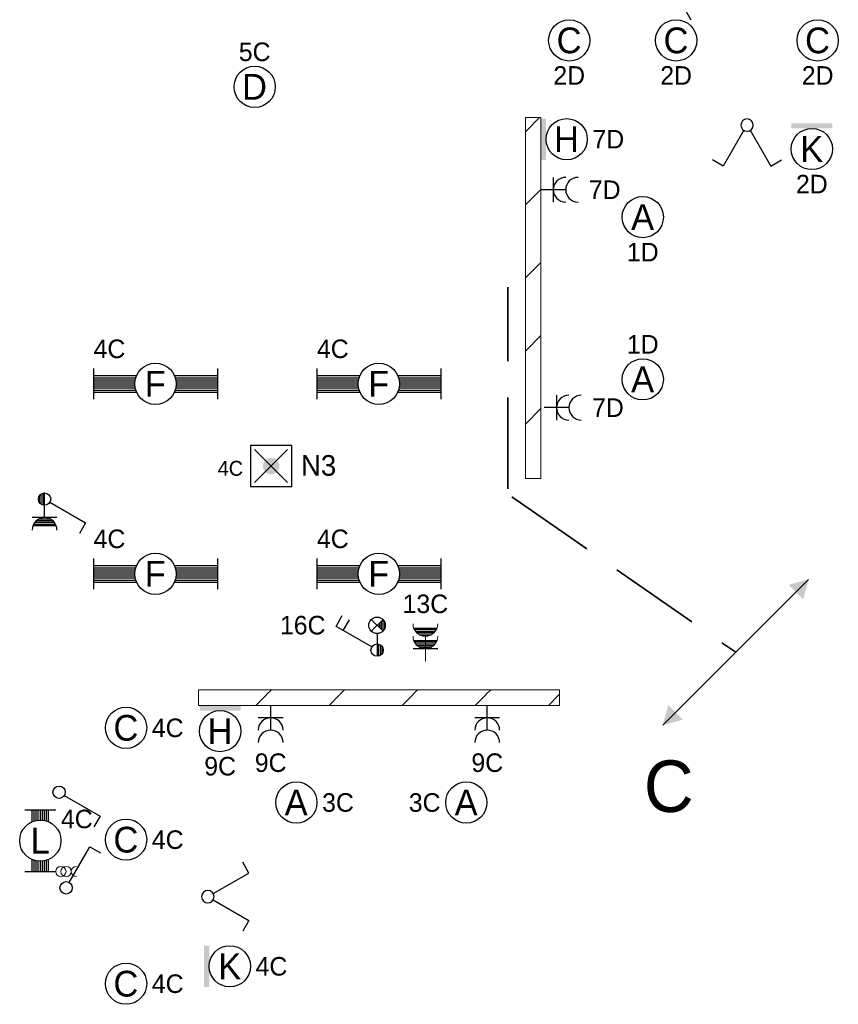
# Model space of a CAD drawing. Header units: millimetres. Extents: x 2866 to 82825, y 5804 to 55791.
# Tile 16 of 28: x 11264 to 19201, y 35945 to 45496. Entities that reach past the tile are written whole.
import ezdxf
from ezdxf.enums import TextEntityAlignment as Align

# ---------------------------------------------------------------- set-up
doc = ezdxf.new("R2010")
doc.units = ezdxf.units.MM
doc.linetypes.add('DGN Style 3', pattern=[1239.87276, 885.6234, -354.24936])
for name, color, linetype, lineweight in [('Level 14', 1, 'Continuous', 0), ('Level 16', 1, 'Continuous', 0), ('Level 18', 1, 'Continuous', 0), ('Level 19', 1, 'Continuous', 0), ('Level 20', 1, 'Continuous', 0), ('Level 54', 1, 'Continuous', 0)]:
    doc.layers.add(name, color=color, linetype=linetype, lineweight=lineweight)
doc.styles.add('Style-ENGINEERING', font='ENGINEERING.shx')
doc.styles.add('Style-WORKING', font='WORKING.shx')

# ---------------------------------------------------------------- blocks, each defined once
blk = doc.blocks.new('EA8')
at = {"layer": 'Level 18', "color": 3, "linetype": 'Continuous', "lineweight": 25}
blk.add_circle((2.5, 0), 2, dxfattribs=at)
blk.add_solid([(0.5, -2), (0.5, 2), (0, -2), (0, 2)], dxfattribs=at)
at = {"layer": 'Level 18', "color": 1, "linetype": 'Continuous', "lineweight": 18, "style": 'Style-WORKING'}
blk.add_attdef('EA8_880', text='', height=1.8, dxfattribs=at).set_placement((2.8, 2.5), align=Align.CENTER)
at = {"layer": 'Level 18', "color": 2, "linetype": 'Continuous', "lineweight": 18, "style": 'Style-WORKING'}
blk.add_attdef('EA8_879', text='', height=2.5, dxfattribs=at).set_placement((2.483, 0), align=Align.MIDDLE_CENTER)
at = {"layer": 'Level 18', "color": 1, "linetype": 'Continuous', "lineweight": 18, "style": 'Style-WORKING'}
blk.add_attdef('EA8_882', text='', height=1.8, dxfattribs=at).set_placement((5, 0), align=Align.MIDDLE_LEFT)
blk.add_attdef('EA8_881', text='', height=1.8, dxfattribs=at).set_placement((2.8, -2.5), align=Align.TOP_CENTER)
blk = doc.blocks.new('EA9')
at = {"layer": 'Level 18', "color": 3, "linetype": 'Continuous', "lineweight": 25}
blk.add_circle((0, -2.5), 2, dxfattribs=at)
blk.add_solid([(-2, -0.5), (2, -0.5), (-2, 0), (2, 0)], dxfattribs=at)
at = {"layer": 'Level 18', "color": 1, "linetype": 'Continuous', "lineweight": 18, "style": 'Style-WORKING'}
blk.add_attdef('EA9_894', text='', height=1.8, dxfattribs=at).set_placement((-1.9, -2.5), align=Align.MIDDLE_RIGHT)
at = {"layer": 'Level 18', "color": 2, "linetype": 'Continuous', "lineweight": 18, "style": 'Style-WORKING'}
blk.add_attdef('EA9_893', text='', height=2.5, dxfattribs=at).set_placement((-0.017, -2.5), align=Align.MIDDLE_CENTER)
at = {"layer": 'Level 18', "color": 1, "linetype": 'Continuous', "lineweight": 18, "style": 'Style-WORKING'}
blk.add_attdef('EA9_895', text='', height=1.8, dxfattribs=at).set_placement((2.5, -2.5), align=Align.MIDDLE_LEFT)
blk.add_attdef('EA9_896', text='', height=1.8, dxfattribs=at).set_placement((0, -5), align=Align.TOP_CENTER)
blk = doc.blocks.new('EA1')
at = {"layer": 'Level 18', "color": 3, "linetype": 'Continuous', "lineweight": 25}
for p, q in [((-6, 1.5), (-6, -1.5)), ((6, 1.5), (6, -1.5)), ((-6, 0.8), (-1.82, 0.8)), ((-6, 0.6), (-1.9, 0.6)), ((-6, 0.4), (-1.95, 0.4)), ((-6, 0.2), (-2, 0.2)), ((-6, 0), (-2, 0)), ((1.82, 0.8), (6, 0.8)), ((1.9, 0.6), (6, 0.6)), ((1.95, 0.4), (6, 0.4)), ((2, 0.2), (6, 0.2)), ((2, 0), (6, 0)), ((-6, -0.2), (-2, -0.2)), ((-6, -0.4), (-1.95, -0.4)), ((-6, -0.6), (-1.9, -0.6)), ((-6, -0.8), (-1.82, -0.8)), ((1.82, -0.8), (6, -0.8)), ((1.9, -0.6), (6, -0.6)), ((1.95, -0.4), (6, -0.4)), ((2, -0.2), (6, -0.2))]:
    blk.add_line(p, q, dxfattribs=at)
blk.add_circle((0, 0), 2, dxfattribs=at)
at = {"layer": 'Level 18', "color": 1, "linetype": 'Continuous', "lineweight": 0, "style": 'Style-WORKING'}
blk.add_attdef('EA1_1945', (-6, 2.5), '', height=1.8, dxfattribs=at)
blk.add_attdef('EA1_1944', text='', height=1.8, dxfattribs=at).set_placement((6.6, 2.5), align=Align.RIGHT)
at = {"layer": 'Level 18', "color": 2, "linetype": 'Continuous', "lineweight": 18, "style": 'Style-WORKING'}
blk.add_attdef('EA1_1943', text='', height=2.5, dxfattribs=at).set_placement((-0.017, 0), align=Align.MIDDLE_CENTER)
at = {"layer": 'Level 18', "color": 1, "linetype": 'Continuous', "lineweight": 0, "style": 'Style-WORKING'}
blk.add_attdef('EA1_1946', text='', height=1.8, dxfattribs=at).set_placement((-6, -2.5), align=Align.TOP_LEFT)
blk.add_attdef('EA1_1947', text='', height=1.8, dxfattribs=at).set_placement((6, -2.5), align=Align.TOP_RIGHT)
blk = doc.blocks.new('EC6')
at = {"layer": 'Level 18', "color": 3, "linetype": 'Continuous', "lineweight": 25}
blk.add_circle((0, 0), 2, dxfattribs=at)
at = {"layer": 'Level 18', "color": 1, "linetype": 'Continuous', "lineweight": 18, "style": 'Style-WORKING'}
blk.add_attdef('EC6_900', text='', height=1.8, dxfattribs=at).set_placement((0.3, 2.5), align=Align.CENTER)
at = {"layer": 'Level 18', "color": 2, "linetype": 'Continuous', "lineweight": 18, "style": 'Style-WORKING'}
blk.add_attdef('EC6_899', text='', height=2.5, dxfattribs=at).set_placement((-0.017, 0), align=Align.MIDDLE_CENTER)
at = {"layer": 'Level 18', "color": 1, "linetype": 'Continuous', "lineweight": 18, "style": 'Style-WORKING'}
blk.add_attdef('EC6_901', text='', height=1.8, dxfattribs=at).set_placement((-1.9, 0), align=Align.MIDDLE_RIGHT)
blk.add_attdef('EC6_903', text='', height=1.8, dxfattribs=at).set_placement((2.5, 0), align=Align.MIDDLE_LEFT)
blk.add_attdef('EC6_902', text='', height=1.8, dxfattribs=at).set_placement((0.3, -2.5), align=Align.TOP_CENTER)
blk = doc.blocks.new('EH0')
at = {"layer": 'Level 19', "color": 3, "linetype": 'Continuous', "lineweight": 25}
for p, q in [((0.3, 0.5), (2.3, 3.98)), ((2.3, 3.98), (3.34, 3.38))]:
    blk.add_line(p, q, dxfattribs=at)
blk.add_circle((-0.005, 0), 0.6, dxfattribs=at)
at = {"layer": 'Level 19', "color": 1, "linetype": 'Continuous', "lineweight": 0, "style": 'Style-WORKING'}
blk.add_attdef('EH0_6285', text='', height=1.8, rotation=90, dxfattribs=at).set_placement((2.42, 5), align=Align.MIDDLE_LEFT)
blk.add_attdef('EH0_6284', text='', height=1.8, rotation=270, dxfattribs=at).set_placement((2.42, 4.4), align=Align.MIDDLE_RIGHT)
blk.add_attdef('EH0_6286', text='', height=1.8, rotation=180, dxfattribs=at).set_placement((2.12, 4.5), align=Align.TOP_CENTER)
blk.add_attdef('EH0_6283', text='', height=1.8, dxfattribs=at).set_placement((2.72, 4.5), align=Align.CENTER)
blk = doc.blocks.new('*U19')
at = {"layer": 'Level 18', "color": 3, "linetype": 'Continuous', "lineweight": 0, "extrusion": (0, 0, -1)}
for centre in [(-0.01, 0), (-1.01, 0)]:
    blk.add_circle(centre, 1, dxfattribs=at)
at = {"layer": 'Level 18', "color": 3, "linetype": 'Continuous', "lineweight": 0}
blk.add_arc((-1.99, 0), 1, 270.0063, 89.9937, dxfattribs=at)
blk = doc.blocks.new('EA3')
at = {"layer": 'Level 18', "color": 3, "linetype": 'Continuous', "lineweight": 25}
for p, q in [((-1.5, 3), (1.5, 3)), ((-0.8, 1.82), (-0.8, 3)), ((-0.6, 1.9), (-0.6, 3)), ((-0.4, 1.94), (-0.4, 3)), ((-0.2, 2), (-0.2, 3)), ((0, 2), (0, 3)), ((0.2, 2), (0.2, 3)), ((0.4, 1.94), (0.4, 3)), ((0.6, 1.9), (0.6, 3)), ((0.8, 1.82), (0.8, 3)), ((-0.8, -3), (-0.8, -1.82)), ((-0.6, -3), (-0.6, -1.9)), ((0.6, -3), (0.6, -1.9)), ((0.8, -3), (0.8, -1.82)), ((-0.4, -3), (-0.4, -1.96)), ((-0.2, -3), (-0.2, -2)), ((0, -3), (0, -2)), ((0.2, -3), (0.2, -2)), ((0.4, -3), (0.4, -1.96)), ((-1.5, -3), (1.5, -3))]:
    blk.add_line(p, q, dxfattribs=at)
blk.add_circle((0, -0.005), 2, dxfattribs=at)
at = {"layer": 'Level 18', "color": 1, "linetype": 'Continuous', "lineweight": 0, "style": 'Style-WORKING'}
blk.add_attdef('EA3_6380', text='', height=1.8, dxfattribs=at).set_placement((-2, 3), align=Align.TOP_RIGHT)
blk.add_attdef('EA3_6379', text='', height=1.8, dxfattribs=at).set_placement((2, 3), align=Align.TOP_LEFT)
at = {"layer": 'Level 18', "color": 2, "linetype": 'Continuous', "lineweight": 18, "style": 'Style-WORKING'}
blk.add_attdef('EA3_6376', text='', height=2.5, dxfattribs=at).set_placement((-0.021, -0.01), align=Align.MIDDLE_CENTER)
at = {"layer": 'Level 18', "color": 1, "linetype": 'Continuous', "lineweight": 0, "style": 'Style-WORKING'}
blk.add_attdef('EA3_6377', text='', height=1.8, dxfattribs=at).set_placement((-1.4, -3), align=Align.RIGHT)
blk.add_attdef('EA3_6378', (2, -3), '', height=1.8, dxfattribs=at)
blk = doc.blocks.new('EL6_2')
at = {"layer": 'Level 16', "color": 3, "linetype": 'Continuous', "lineweight": 25}
for p, q in [((1.2, 1.2), (1.2, -1.2)), ((2.4, 0), (0, 0))]:
    blk.add_line(p, q, dxfattribs=at)
for centre in [(2.405, 0), (3.605, 0)]:
    blk.add_arc(centre, 1.2, 90, 270, dxfattribs=at)
at = {"layer": 'Level 16', "color": 2, "linetype": 'Continuous', "lineweight": 18, "style": 'Style-WORKING'}
blk.add_attdef('EL6_2_6266', text='', height=1.8, rotation=90, dxfattribs=at).set_placement((4.66, 0), align=Align.TOP_CENTER)
blk.add_attdef('EL6_2_6265', text='', height=1.8, rotation=270, dxfattribs=at).set_placement((4.66, -0.3), align=Align.CENTER)
blk.add_attdef('EL6_2_6268', text='', height=1.8, rotation=180, dxfattribs=at).set_placement((4.06, 0), align=Align.MIDDLE_RIGHT)
blk.add_attdef('EL6_2_6267', text='', height=1.8, dxfattribs=at).set_placement((4.66, 0), align=Align.MIDDLE_LEFT)
blk = doc.blocks.new('EH6_1')
at = {"layer": 'Level 19', "color": 3, "linetype": 'Continuous', "lineweight": 25}
for p, q in [((-2.3, 3.98), (-3.36, 3.38)), ((-0.3, 0.5), (-2.3, 3.98)), ((0.3, 0.5), (2.3, 3.98)), ((2.3, 3.98), (3.34, 3.38))]:
    blk.add_line(p, q, dxfattribs=at)
at = {"layer": 'Level 19', "color": 3, "linetype": 'Continuous', "lineweight": 25, "extrusion": (0, 0, -1)}
blk.add_circle((0.005, 0), 0.6, dxfattribs=at)
at = {"layer": 'Level 19', "color": 1, "linetype": 'Continuous', "lineweight": 0, "style": 'Style-WORKING'}
for tag, p in [('EH6_1_6392', (-2.42, 4.4)), ('EH6_1_6388', (2.42, 4.4))]:
    blk.add_attdef(tag, text='', height=1.8, rotation=270, dxfattribs=at).set_placement(p, align=Align.MIDDLE_RIGHT)
for tag, p in [('EH6_1_6393', (-2.42, 5)), ('EH6_1_6389', (2.42, 5))]:
    blk.add_attdef(tag, text='', height=1.8, rotation=90, dxfattribs=at).set_placement(p, align=Align.MIDDLE_LEFT)
for tag, p in [('EH6_1_6394', (-2.72, 4.5)), ('EH6_1_6390', (2.12, 4.5))]:
    blk.add_attdef(tag, text='', height=1.8, rotation=180, dxfattribs=at).set_placement(p, align=Align.TOP_CENTER)
for tag, p in [('EH6_1_6391', (-2.12, 4.5)), ('EH6_1_6387', (2.72, 4.5))]:
    blk.add_attdef(tag, text='', height=1.8, dxfattribs=at).set_placement(p, align=Align.CENTER)
blk = doc.blocks.new('EH6')
at = {"layer": 'Level 19', "color": 3, "linetype": 'Continuous', "lineweight": 25}
for p, q in [((-2.3, 3.98), (-3.34, 3.38)), ((-0.3, 0.5), (-2.3, 3.98)), ((0.3, 0.5), (2.3, 3.98)), ((2.3, 3.98), (3.36, 3.38))]:
    blk.add_line(p, q, dxfattribs=at)
blk.add_circle((0.005, 0), 0.6, dxfattribs=at)
at = {"layer": 'Level 19', "color": 1, "linetype": 'Continuous', "lineweight": 0, "style": 'Style-WORKING'}
for tag, p in [('EH6_6299', (-2.42, 5)), ('EH6_6295', (2.42, 5))]:
    blk.add_attdef(tag, text='', height=1.8, rotation=90, dxfattribs=at).set_placement(p, align=Align.MIDDLE_LEFT)
for tag, p in [('EH6_6298', (-2.42, 4.4)), ('EH6_6294', (2.42, 4.4))]:
    blk.add_attdef(tag, text='', height=1.8, rotation=270, dxfattribs=at).set_placement(p, align=Align.MIDDLE_RIGHT)
for tag, p in [('EH6_6300', (-2.72, 4.5)), ('EH6_6296', (2.12, 4.5))]:
    blk.add_attdef(tag, text='', height=1.8, rotation=180, dxfattribs=at).set_placement(p, align=Align.TOP_CENTER)
for tag, p in [('EH6_6297', (-2.12, 4.5)), ('EH6_6293', (2.72, 4.5))]:
    blk.add_attdef(tag, text='', height=1.8, dxfattribs=at).set_placement(p, align=Align.CENTER)
blk = doc.blocks.new('EK6')
at = {"layer": 'Level 19', "color": 3, "linetype": 'Continuous', "lineweight": 25}
for p, q in [((0.3, 0.5), (2.3, 3.98)), ((2.3, 3.98), (3.35, 3.38)), ((1.8, 1.2), (1.8, -1.2)), ((2.45, 1.05), (2.45, -1.05)), ((2.6, 1.12), (2.6, -1.12)), ((0.6, 0), (-0.6, 0)), ((1.8, 0), (0.6, 0)), ((1.95, 0.6), (1.95, -0.6)), ((2.12, 0.82), (2.12, -0.82)), ((2.28, 0.95), (2.28, -0.95)), ((0.58, -0.15), (-0.58, -0.15)), ((0.5, -0.32), (-0.5, -0.32)), ((0.35, -0.48), (-0.35, -0.48))]:
    blk.add_line(p, q, dxfattribs=at)
blk.add_circle((0, 0), 0.6, dxfattribs=at)
blk.add_arc((3, 0), 1.2, 90, 270, dxfattribs=at)
at = {"layer": 'Level 19', "color": 1, "linetype": 'Continuous', "lineweight": 0, "style": 'Style-WORKING'}
blk.add_attdef('EK6_8753', text='', height=1.8, rotation=270, dxfattribs=at).set_placement((2.42, 4.4), align=Align.MIDDLE_RIGHT)
blk.add_attdef('EK6_8754', text='', height=1.8, rotation=90, dxfattribs=at).set_placement((2.42, 5), align=Align.MIDDLE_LEFT)
blk.add_attdef('EK6_8755', text='', height=1.8, rotation=180, dxfattribs=at).set_placement((2.12, 4.5), align=Align.TOP_CENTER)
blk.add_attdef('EK6_8752', text='', height=1.8, dxfattribs=at).set_placement((2.72, 4.5), align=Align.CENTER)
at = {"layer": 'Level 19', "color": 2, "linetype": 'Continuous', "lineweight": 0, "style": 'Style-WORKING'}
blk.add_attdef('EK6_8769', text='', height=1.8, rotation=90, dxfattribs=at).set_placement((4.05, 0.3), align=Align.TOP_CENTER)
blk.add_attdef('EK6_8768', text='', height=1.8, rotation=270, dxfattribs=at).set_placement((4.05, -0.3), align=Align.CENTER)
blk.add_attdef('EK6_8771', text='', height=1.8, rotation=180, dxfattribs=at).set_placement((3.45, 0), align=Align.MIDDLE_RIGHT)
blk.add_attdef('EK6_8770', text='', height=1.8, dxfattribs=at).set_placement((4.05, 0), align=Align.MIDDLE_LEFT)
blk = doc.blocks.new('EM1')
at = {"layer": 'Level 16', "color": 3, "linetype": 'Continuous', "lineweight": 25}
for p, q in [((1.2, 1.2), (1.2, -1.2)), ((1.85, 1.05), (1.85, -1.05)), ((2, 1.12), (2, -1.12)), ((3.05, 1.05), (3.05, -1.05)), ((3.2, 1.12), (3.2, -1.12)), ((1.35, 0.6), (1.35, -0.6)), ((1.52, 0.82), (1.52, -0.82)), ((1.68, 0.95), (1.68, -0.95)), ((2.55, 0.6), (2.55, -0.6)), ((2.72, 0.82), (2.72, -0.82)), ((2.88, 0.95), (2.88, -0.95))]:
    blk.add_line(p, q, dxfattribs=at)
at = {"layer": 'Level 16', "color": 3, "linetype": 'Continuous', "lineweight": 0}
blk.add_line((2.4, 0), (0, 0), dxfattribs=at)
for centre in [(2.4, 0), (3.6, 0)]:
    blk.add_arc(centre, 1.2, 90, 270, dxfattribs=at)
at = {"layer": 'Level 16', "color": 2, "linetype": 'Continuous', "lineweight": 0, "style": 'Style-WORKING'}
blk.add_attdef('EM1_8688', text='', height=1.8, rotation=270, dxfattribs=at).set_placement((4.65, -0.3), align=Align.CENTER)
blk.add_attdef('EM1_8689', text='', height=1.8, rotation=90, dxfattribs=at).set_placement((4.65, 0), align=Align.TOP_CENTER)
blk.add_attdef('EM1_8691', text='', height=1.8, rotation=180, dxfattribs=at).set_placement((4.05, 0), align=Align.MIDDLE_RIGHT)
blk.add_attdef('EM1_8690', text='', height=1.8, dxfattribs=at).set_placement((4.65, 0), align=Align.MIDDLE_LEFT)
blk = doc.blocks.new('ED9_1')
at = {"layer": 'Level 20', "linetype": 'Continuous', "lineweight": 35}
h = blk.add_hatch(color=4, dxfattribs=at)
edge = h.paths.add_edge_path()
edge.add_arc((-0.002, 0), 0.8, 0, 360)
at = {"layer": 'Level 20', "color": 3, "linetype": 'Continuous', "lineweight": 25}
for p, q in [((2, 2), (-2, 2)), ((-2, 2), (-2, -2)), ((2, -2), (2, 2)), ((-2, -2), (2, -2))]:
    blk.add_line(p, q, dxfattribs=at)
at = {"layer": 'Level 20', "color": 4, "linetype": 'Continuous', "lineweight": 35}
for p, q in [((-1.6, 1.6), (1.6, -1.6)), ((-1.6, -1.6), (1.6, 1.6))]:
    blk.add_line(p, q, dxfattribs=at)
at = {"layer": 'Level 20', "color": 2, "linetype": 'Continuous', "lineweight": 25, "style": 'Style-WORKING'}
blk.add_attdef('ED9_1_13027', text='', height=2, dxfattribs=at).set_placement((0.34, 2.71), align=Align.CENTER)
at = {"layer": 'Level 20', "color": 1, "linetype": 'Continuous', "lineweight": 18, "style": 'Style-WORKING'}
blk.add_attdef('ED9_1_13024', text='', height=1.44, dxfattribs=at).set_placement((0.01, 2.39), align=Align.CENTER)
at = {"layer": 'Level 20', "color": 2, "linetype": 'Continuous', "lineweight": 25, "style": 'Style-WORKING'}
blk.add_attdef('ED9_1_13025', text='', height=2, dxfattribs=at).set_placement((-2.05, -0.94), align=Align.RIGHT)
blk.add_attdef('ED9_1_13026', (2.89, -0.94), '', height=2, dxfattribs=at)
at = {"layer": 'Level 20', "color": 1, "linetype": 'Continuous', "lineweight": 18, "style": 'Style-WORKING'}
blk.add_attdef('ED9_1_13020', text='', height=1.44, dxfattribs=at).set_placement((-2.24, -0.94), align=Align.RIGHT)
blk.add_attdef('ED9_1_13021', (2.89, -0.94), '', height=1.44, dxfattribs=at)
at = {"layer": 'Level 20', "color": 2, "linetype": 'Continuous', "lineweight": 25, "style": 'Style-WORKING'}
blk.add_attdef('ED9_1_13028', text='', height=2, dxfattribs=at).set_placement((0.007, -2.37), align=Align.TOP_CENTER)
at = {"layer": 'Level 20', "color": 1, "linetype": 'Continuous', "lineweight": 18, "style": 'Style-WORKING'}
blk.add_attdef('ED9_1_13022', text='', height=1.44, dxfattribs=at).set_placement((0.24, -2.54), align=Align.TOP_CENTER)
blk = doc.blocks.new('EI5')
at = {"layer": 'Level 16', "color": 3, "linetype": 'Continuous', "lineweight": 25}
for p, q in [((0.3, 0.5), (2.3, 3.98)), ((2.3, 3.98), (3.35, 3.38)), ((1.9, 3.28), (2.95, 2.68)), ((0.6, 0), (-0.6, 0)), ((1.6, 0), (0.6, 0)), ((1.82, -0.58), (2.98, 0.58)), ((1.82, 0.58), (2.98, -0.58)), ((0.58, -0.15), (-0.58, -0.15)), ((0.5, -0.32), (-0.5, -0.32)), ((0.35, -0.48), (-0.35, -0.48)), ((2.95, -0.55), (1.85, -0.55)), ((2.8, -0.4), (2, -0.4)), ((2.75, -0.72), (2.05, -0.72)), ((2.65, -0.25), (2.15, -0.25)), ((2.48, -0.08), (2.32, -0.08))]:
    blk.add_line(p, q, dxfattribs=at)
for centre, radius in [((0, 0), 0.6), ((2.4, 0), 0.8)]:
    blk.add_circle(centre, radius, dxfattribs=at)
at = {"layer": 'Level 16', "color": 1, "linetype": 'Continuous', "lineweight": 0, "style": 'Style-WORKING'}
blk.add_attdef('EI5_13427', text='', height=1.8, rotation=90, dxfattribs=at).set_placement((2.42, 5), align=Align.MIDDLE_LEFT)
blk.add_attdef('EI5_13426', text='', height=1.8, rotation=270, dxfattribs=at).set_placement((2.42, 4.4), align=Align.MIDDLE_RIGHT)
blk.add_attdef('EI5_13428', text='', height=1.8, rotation=180, dxfattribs=at).set_placement((2.12, 4.5), align=Align.TOP_CENTER)
blk.add_attdef('EI5_13425', text='', height=1.8, dxfattribs=at).set_placement((2.72, 4.5), align=Align.CENTER)
blk = doc.blocks.new('EAE5')
at = {"layer": 'Level 54', "color": 4, "linetype": 'DGN Style 3', "lineweight": 35}
blk.add_line((0, 0), (10, 0), dxfattribs=at)
at = {"layer": 'Level 54', "color": 4, "linetype": 'DGN Style 3', "lineweight": 35, "extrusion": (0, 0, -1)}
blk.add_solid([(-10, 0), (-8.25, -1), (-8.25, 1)], dxfattribs=at)

msp = doc.modelspace()

# ---------------------------------------------------------------- hatches: boundary and pattern name
at = {"layer": 'Level 14', "linetype": 'Continuous', "lineweight": 18}
h = msp.add_hatch(dxfattribs=at)
h.set_pattern_fill('EZ7', color=2, style=0, pattern_type=2)
h.set_pattern_definition([(45, (16242.9, 43775.1), (-709, 6e-14), [1001.26, -1.41])])
h.paths.add_polyline_path([(16167.7, 44546.7), (16167.7, 41046.7), (16317.7, 41046.7), (16317.7, 44546.7)])
h = msp.add_hatch(dxfattribs=at)
h.set_pattern_fill('EZ7', color=2, style=0, pattern_type=2)
h.set_pattern_definition([(45, (15075.73, 38239.1), (-709, 6e-14), [1001.26, -1.41])])
h.paths.add_polyline_path([(16497.7, 38994.7), (12997.7, 38994.7), (12997.7, 38844.7), (16497.7, 38844.7)])

# ---------------------------------------------------------------- linework, layer by layer
at = {"layer": 'Level 14', "color": 3, "linetype": 'CONTINUOUS', "lineweight": 0}
for p, q in [((16167.7, 44546.7), (16242.7, 44546.7)), ((16167.7, 44546.7), (16167.7, 41046.7)), ((16317.7, 44546.7), (16242.7, 44546.7)), ((16317.7, 44546.7), (16317.7, 41046.7)), ((16167.7, 41046.7), (16242.7, 41046.7)), ((16317.7, 41046.7), (16242.7, 41046.7)), ((16497.7, 38994.7), (12997.7, 38994.7)), ((12997.7, 38994.7), (12997.7, 38919.7)), ((16497.7, 38994.7), (16497.7, 38919.7)), ((12997.7, 38844.7), (12997.7, 38919.7)), ((16497.7, 38844.7), (16497.7, 38919.7)), ((16497.7, 38844.7), (12997.7, 38844.7))]:
    msp.add_line(p, q, dxfattribs=at)
at = {"layer": 'Level 54', "color": 4, "linetype": 'DGN Style 3', "lineweight": 35}
for p, q in [((15997.7, 40944.7), (15997.7, 42900.9)), ((16037.5, 40868.8), (18206.3, 39359.8))]:
    msp.add_line(p, q, dxfattribs=at)

# ---------------------------------------------------------------- block references
at = {"layer": 'Level 16', "color": 3, "linetype": 'Continuous', "lineweight": 25}
ref = msp.add_blockref('EL6_2', (16317.7, 43846.7), dxfattribs=dict(at, xscale=100, yscale=100, zscale=100))
ref.add_attrib('EL6_2_6267', '7D', dxfattribs={"color": 2, "linetype": 'Continuous', "lineweight": 18, "height": 180, "style": 'Style-WORKING'}).set_placement((16782.7, 43846.7), align=Align.MIDDLE_LEFT)
ref = msp.add_blockref('EL6_2', (16348.9, 41732.7), dxfattribs=dict(at, xscale=100, yscale=100, zscale=100))
ref.add_attrib('EL6_2_6267', '7D', dxfattribs={"color": 2, "linetype": 'Continuous', "lineweight": 18, "height": 180, "style": 'Style-WORKING'}).set_placement((16813.8, 41732.7), align=Align.MIDDLE_LEFT)
at = {"layer": 'Level 16', "color": 3, "linetype": 'Continuous', "lineweight": 0}
ref = msp.add_blockref('EM1', (15197.7, 39274.7), dxfattribs=dict(at, xscale=100, yscale=100, zscale=100, rotation=90))
ref.add_attrib('EM1_8688', '13C', dxfattribs={"color": 2, "linetype": 'Continuous', "lineweight": 0, "height": 180, "style": 'Style-WORKING'}).set_placement((15197.7, 39739.7), align=Align.CENTER)
at = {"layer": 'Level 16', "color": 3, "linetype": 'Continuous', "lineweight": 25}
ref = msp.add_blockref('EI5', (14729.3, 39380.9), dxfattribs=dict(at, xscale=100, yscale=100, zscale=100, rotation=90))
ref.add_attrib('EI5_13426', '16C', dxfattribs={"color": 1, "linetype": 'Continuous', "lineweight": 0, "height": 180, "style": 'Style-WORKING'}).set_placement((14229.2, 39622.9), align=Align.MIDDLE_RIGHT)
at = {"layer": 'Level 16', "color": 3, "linetype": 'Continuous', "lineweight": 25, "xscale": 100, "yscale": 100, "zscale": 100, "rotation": 270}
for p in [(13697.7, 38844.7), (15797.7, 38844.7)]:
    msp.add_blockref('EL6_2', p, dxfattribs=at).add_auto_attribs({'EL6_2_6266': '9C'})
at = {"layer": 'Level 18', "color": 3, "linetype": 'Continuous', "lineweight": 25}
ref = msp.add_blockref('EC6', (16592.3, 45295.4), dxfattribs=dict(at, xscale=100, yscale=100, zscale=100))
ref.add_attrib('EC6_899', 'C', dxfattribs={"color": 2, "linetype": 'Continuous', "lineweight": 18, "height": 250, "style": 'Style-WORKING'}).set_placement((16590.7, 45295.4), align=Align.MIDDLE_CENTER)
ref.add_attrib('EC6_902', '2D', dxfattribs={"color": 1, "linetype": 'Continuous', "lineweight": 18, "height": 180, "style": 'Style-WORKING'}).set_placement((16592.3, 45045.4), align=Align.TOP_CENTER)
ref = msp.add_blockref('EC6', (17629, 45295.4), dxfattribs=dict(at, xscale=100, yscale=100, zscale=100))
ref.add_attrib('EC6_899', 'C', dxfattribs={"color": 2, "linetype": 'Continuous', "lineweight": 18, "height": 250, "style": 'Style-WORKING'}).set_placement((17627.4, 45295.4), align=Align.MIDDLE_CENTER)
ref.add_attrib('EC6_902', '2D', dxfattribs={"color": 1, "linetype": 'Continuous', "lineweight": 18, "height": 180, "style": 'Style-WORKING'}).set_placement((17629, 45045.4), align=Align.TOP_CENTER)
ref = msp.add_blockref('EC6', (19001.3, 45295.4), dxfattribs=dict(at, xscale=100, yscale=100, zscale=100))
ref.add_attrib('EC6_899', 'C', dxfattribs={"color": 2, "linetype": 'Continuous', "lineweight": 18, "height": 250, "style": 'Style-WORKING'}).set_placement((18999.6, 45295.4), align=Align.MIDDLE_CENTER)
ref.add_attrib('EC6_902', '2D', dxfattribs={"color": 1, "linetype": 'Continuous', "lineweight": 18, "height": 180, "style": 'Style-WORKING'}).set_placement((19001.3, 45045.4), align=Align.TOP_CENTER)
ref = msp.add_blockref('EC6', (13542.7, 44844.9), dxfattribs=dict(at, xscale=100, yscale=100, zscale=100))
ref.add_attrib('EC6_899', 'D', dxfattribs={"color": 2, "linetype": 'Continuous', "lineweight": 18, "height": 250, "style": 'Style-WORKING'}).set_placement((13541, 44844.9), align=Align.MIDDLE_CENTER)
ref.add_attrib('EC6_900', '5C', dxfattribs={"color": 1, "linetype": 'Continuous', "lineweight": 18, "height": 180, "style": 'Style-WORKING'}).set_placement((13542.7, 45094.9), align=Align.CENTER)
at = {"layer": 'Level 18', "color": 3, "linetype": 'Continuous', "lineweight": 25, "xscale": 100, "yscale": 100, "zscale": 100}
for name, p, values in [('EA8', (16317.7, 44336.7), {'EA8_879': 'H', 'EA8_882': '7D'}), ('EA9', (18944.9, 44491.4), {'EA9_893': 'K', 'EA9_896': '2D'}), ('EC6', (12295.5, 38626.6), {'EC6_899': 'C', 'EC6_903': '4C'}), ('EA9', (13207.7, 38844.7), {'EA9_893': 'H', 'EA9_896': '9C'}), ('EC6', (13946.6, 37902.2), {'EC6_899': 'A', 'EC6_903': '3C'}), ('EC6', (12295.5, 37541.9), {'EC6_899': 'C', 'EC6_903': '4C'}), ('EA8', (13051.5, 36313.1), {'EA8_879': 'K', 'EA8_882': '4C'}), ('EC6', (12295.5, 36144.6), {'EC6_899': 'C', 'EC6_903': '4C'})]:
    msp.add_blockref(name, p, dxfattribs=at).add_auto_attribs(values)
at = {"layer": 'Level 18', "color": 3, "linetype": 'Continuous', "lineweight": 25}
ref = msp.add_blockref('EC6', (17305.6, 43581.2), dxfattribs=dict(at, xscale=100, yscale=100, zscale=100))
ref.add_attrib('EC6_899', 'A', dxfattribs={"color": 2, "linetype": 'Continuous', "lineweight": 18, "height": 250, "style": 'Style-WORKING'}).set_placement((17304, 43581.2), align=Align.MIDDLE_CENTER)
ref.add_attrib('EC6_902', '1D', dxfattribs={"color": 1, "linetype": 'Continuous', "lineweight": 18, "height": 180, "style": 'Style-WORKING'}).set_placement((17305.6, 43331.2), align=Align.TOP_CENTER)
ref = msp.add_blockref('EC6', (17305.6, 42007.1), dxfattribs=dict(at, xscale=100, yscale=100, zscale=100))
ref.add_attrib('EC6_899', 'A', dxfattribs={"color": 2, "linetype": 'Continuous', "lineweight": 18, "height": 250, "style": 'Style-WORKING'}).set_placement((17304, 42007.1), align=Align.MIDDLE_CENTER)
ref.add_attrib('EC6_900', '1D', dxfattribs={"color": 1, "linetype": 'Continuous', "lineweight": 18, "height": 180, "style": 'Style-WORKING'}).set_placement((17305.6, 42257.1), align=Align.CENTER)
ref = msp.add_blockref('EA1', (12580.8, 41963.5), dxfattribs=dict(at, xscale=100, yscale=100, zscale=100))
ref.add_attrib('EA1_1943', 'F', dxfattribs={"color": 2, "linetype": 'Continuous', "lineweight": 18, "height": 250, "style": 'Style-WORKING'}).set_placement((12579.1, 41963.5), align=Align.MIDDLE_CENTER)
ref.add_attrib('EA1_1945', '4C', (11980.8, 42213.5), dxfattribs={"color": 1, "linetype": 'Continuous', "lineweight": 0, "height": 180, "style": 'Style-WORKING'})
ref = msp.add_blockref('EA1', (14746.4, 41963.5), dxfattribs=dict(at, xscale=100, yscale=100, zscale=100))
ref.add_attrib('EA1_1943', 'F', dxfattribs={"color": 2, "linetype": 'Continuous', "lineweight": 18, "height": 250, "style": 'Style-WORKING'}).set_placement((14744.7, 41963.5), align=Align.MIDDLE_CENTER)
ref.add_attrib('EA1_1945', '4C', (14146.4, 42213.5), dxfattribs={"color": 1, "linetype": 'Continuous', "lineweight": 0, "height": 180, "style": 'Style-WORKING'})
ref = msp.add_blockref('EA1', (12580.8, 40120.3), dxfattribs=dict(at, xscale=100, yscale=100, zscale=100))
ref.add_attrib('EA1_1943', 'F', dxfattribs={"color": 2, "linetype": 'Continuous', "lineweight": 18, "height": 250, "style": 'Style-WORKING'}).set_placement((12579.1, 40120.3), align=Align.MIDDLE_CENTER)
ref.add_attrib('EA1_1945', '4C', (11980.8, 40370.3), dxfattribs={"color": 1, "linetype": 'Continuous', "lineweight": 0, "height": 180, "style": 'Style-WORKING'})
ref = msp.add_blockref('EA1', (14746.4, 40120.3), dxfattribs=dict(at, xscale=100, yscale=100, zscale=100))
ref.add_attrib('EA1_1943', 'F', dxfattribs={"color": 2, "linetype": 'Continuous', "lineweight": 18, "height": 250, "style": 'Style-WORKING'}).set_placement((14744.7, 40120.3), align=Align.MIDDLE_CENTER)
ref.add_attrib('EA1_1945', '4C', (14146.4, 40370.3), dxfattribs={"color": 1, "linetype": 'Continuous', "lineweight": 0, "height": 180, "style": 'Style-WORKING'})
ref = msp.add_blockref('EC6', (15594.6, 37902.2), dxfattribs=dict(at, xscale=100, yscale=100, zscale=100))
ref.add_attrib('EC6_899', 'A', dxfattribs={"color": 2, "linetype": 'Continuous', "lineweight": 18, "height": 250, "style": 'Style-WORKING'}).set_placement((15592.9, 37902.2), align=Align.MIDDLE_CENTER)
ref.add_attrib('EC6_901', '3C', dxfattribs={"color": 1, "linetype": 'Continuous', "lineweight": 18, "height": 180, "style": 'Style-WORKING'}).set_placement((15344.6, 37902.2), align=Align.MIDDLE_RIGHT)
ref = msp.add_blockref('EA3', (11464.4, 37532.6), dxfattribs=dict(at, xscale=100, yscale=100, zscale=100))
ref.add_attrib('EA3_6376', 'L', dxfattribs={"color": 2, "linetype": 'Continuous', "lineweight": 18, "height": 250, "style": 'Style-WORKING'}).set_placement((11462.2, 37531.6), align=Align.MIDDLE_CENTER)
ref.add_attrib('EA3_6379', '4C', dxfattribs={"color": 1, "linetype": 'Continuous', "lineweight": 0, "height": 180, "style": 'Style-WORKING'}).set_placement((11664.4, 37832.6), align=Align.TOP_LEFT)
at = {"layer": 'Level 18', "color": 3, "linetype": 'Continuous', "lineweight": 0, "xscale": 50, "yscale": 50, "zscale": 50, "rotation": 180}
msp.add_blockref('*U19', (11714.4, 37232.6), dxfattribs=at)
at = {"layer": 'Level 19', "color": 3, "linetype": 'Continuous', "lineweight": 25, "extrusion": (0, 0, -1), "xscale": 100, "yscale": 100, "zscale": 100}
for name, p, rotation in [('EH0', (-18110.6, 45827.7), 270), ('EH6', (-18316, 44473.9), 180)]:
    msp.add_blockref(name, p, dxfattribs=dict(at, rotation=rotation))
at = {"layer": 'Level 19', "color": 3, "linetype": 'Continuous', "lineweight": 25, "xscale": 100, "yscale": 100, "zscale": 100, "rotation": 270}
for name, p in [('EK6', (11505.6, 40845.7)), ('EH0', (11645.9, 38001.3)), ('EH6_1', (13088.6, 36988.3))]:
    msp.add_blockref(name, p, dxfattribs=at)
at = {"layer": 'Level 19', "color": 3, "linetype": 'Continuous', "lineweight": 25, "xscale": 100, "yscale": 100, "zscale": 100}
msp.add_blockref('EH0', (11714.7, 37074.6), dxfattribs=at)
at = {"layer": 'Level 20', "color": 4, "linetype": 'Continuous', "lineweight": 35}
ref = msp.add_blockref('ED9_1', (13702.3, 41166.2), dxfattribs=dict(at, xscale=100, yscale=100, zscale=100))
ref.add_attrib('ED9_1_13020', '4C', dxfattribs={"color": 1, "linetype": 'Continuous', "lineweight": 18, "height": 144, "style": 'Style-WORKING'}).set_placement((13430.3, 41072.2), align=Align.RIGHT)
ref.add_attrib('ED9_1_13026', 'N3', (13991.3, 41072.2), dxfattribs={"color": 2, "linetype": 'Continuous', "lineweight": 25, "height": 200, "style": 'Style-WORKING'})
at = {"layer": 'Level 54', "color": 4, "linetype": 'DGN Style 3', "lineweight": 35, "extrusion": (0, 0, -1), "xscale": 100.00000194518, "yscale": 100.00000194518, "zscale": 100.00000194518}
for rotation in [135, 315]:
    msp.add_blockref('EAE5', (-18206.3, 39359.8), dxfattribs=dict(at, rotation=rotation))

# ---------------------------------------------------------------- texts
at = {"layer": 'Level 54', "color": 4, "linetype": 'DGN Style 3', "lineweight": 0, "style": 'Style-ENGINEERING'}
msp.add_text('C', height=500, dxfattribs=at).set_placement((17316, 37810.5))

doc.saveas('drawing.dxf')
